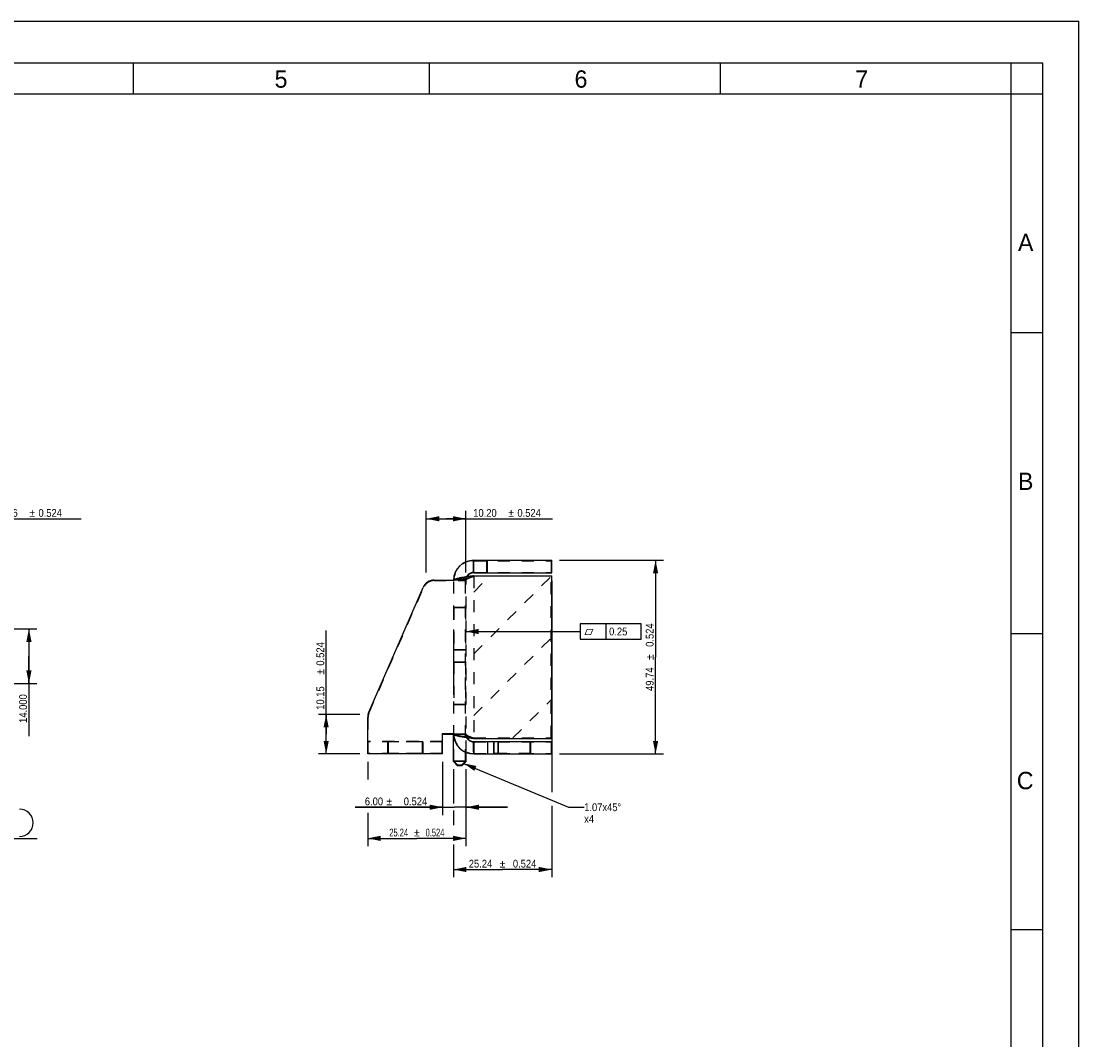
# Model space of a CAD drawing. Header units: millimetres. Extents: x 0 to 560, y -155 to 396.
# Tile 6 of 6: x 288 to 560, y 134 to 396. Entities that reach past the tile are written whole.
import ezdxf
from ezdxf.enums import TextEntityAlignment as Align

# ---------------------------------------------------------------- set-up
doc = ezdxf.new("R2010")
doc.units = ezdxf.units.MM
doc.header["$LTSCALE"] = 30.8
doc.linetypes.add('HIDDEN', pattern=[0.2, 0.1, -0.1])
doc.layers.get('0').update_dxf_attribs({"linetype": 'CONTINUOUS'})
doc.layers.add('02___PRT_ALL_AXES', color=7, linetype='CONTINUOUS')
doc.layers.add('DEFAULT_2', color=8, linetype='HIDDEN')
doc.styles.get("Standard").update_dxf_attribs({"font": 'txt', "width": 0.9})
doc.styles.add('TEXTSTYLE_2', font='txt')
doc.styles.add('TEXTSTYLE_6', font='gdt', dxfattribs={"width": 0.9})
doc.styles.add('TEXTSTYLE_7', font='txt', dxfattribs={"width": 0.7})
doc.styles.add('TEXTSTYLE_8', font='gdt', dxfattribs={"width": 0.7})
doc.dimstyles.new('DIMSTYLE_2', dxfattribs={"dimtxt": 2, "dimasz": 3.333333, "dimexe": 1.5, "dimexo": 1.5, "dimgap": 0.375, "dimtad": 1, "dimzin": 0, "dimdsep": 46, "dimtxsty": 'Standard', "dimblk": '_FILLED', "dimblk1": '_FILLED', "dimblk2": '_FILLED', "dimcen": 0.09, "dimazin": 0, "dimtol": 1, "dimtp": 0.524, "dimtm": 0.524, "dimtfac": 1, "dimtdec": 3, "dimtofl": 0, "dimtmove": 0, "dimatfit": 3, "dimldrblk": '_FILLED', "dimfxl": 0, "dimtolj": 1, "dimtzin": 0, "dimarcsym": 0})
doc.dimstyles.new('DIMSTYLE_4', dxfattribs={"dimtxt": 2, "dimasz": 3.333333, "dimexe": 1.5, "dimexo": 1.5, "dimgap": 0.375, "dimtad": 1, "dimzin": 0, "dimdsep": 46, "dimtxsty": 'Standard', "dimblk": '_FILLED', "dimblk1": '_FILLED', "dimblk2": '_FILLED', "dimcen": 0.09, "dimazin": 0, "dimtol": 1, "dimtp": 0.224, "dimtm": 0.224, "dimtfac": 1, "dimtdec": 3, "dimtofl": 0, "dimtmove": 0, "dimatfit": 3, "dimldrblk": '_FILLED', "dimfxl": 0, "dimtolj": 1, "dimtzin": 0, "dimarcsym": 0})
doc.dimstyles.new('DIMSTYLE_6', dxfattribs={"dimtxt": 2, "dimasz": 3.333333, "dimexe": 1.5, "dimexo": 1.5, "dimtad": 1, "dimzin": 0, "dimdsep": 46, "dimtxsty": 'Standard', "dimblk": '_FILLED', "dimblk1": '_FILLED', "dimblk2": '_FILLED', "dimcen": 0.09, "dimazin": 0, "dimtol": 1, "dimtp": 0.524, "dimtm": 0.524, "dimtfac": 1, "dimtdec": 3, "dimtofl": 0, "dimtmove": 0, "dimatfit": 1, "dimldrblk": '_FILLED', "dimfxl": 0, "dimtolj": 1, "dimtzin": 0, "dimarcsym": 0})
doc.dimstyles.new('DIMSTYLE_7', dxfattribs={"dimtxt": 2, "dimasz": 3.333333, "dimexe": 1.5, "dimexo": 1.5, "dimgap": 0.375, "dimtad": 1, "dimzin": 0, "dimdsep": 46, "dimtxsty": 'TEXTSTYLE_7', "dimblk": '_FILLED', "dimblk1": '_FILLED', "dimblk2": '_FILLED', "dimcen": 0.09, "dimazin": 0, "dimtol": 1, "dimtp": 0.524, "dimtm": 0.524, "dimtfac": 1, "dimtdec": 3, "dimtofl": 0, "dimtmove": 0, "dimatfit": 3, "dimldrblk": '_FILLED', "dimfxl": 0, "dimtolj": 1, "dimtzin": 0, "dimarcsym": 0})
doc.dimstyles.new('DIMSTYLE_9', dxfattribs={"dimtxt": 2, "dimasz": 3.333333, "dimexe": 1.5, "dimexo": 1.5, "dimgap": 0.375, "dimtad": 1, "dimdec": 3, "dimzin": 0, "dimdsep": 46, "dimtxsty": 'Standard', "dimblk": '_FILLED', "dimblk1": '_FILLED', "dimblk2": '_FILLED', "dimcen": 0.09, "dimazin": 0, "dimtp": 0.01, "dimtm": 0.01, "dimtfac": 1, "dimtdec": 3, "dimtofl": 0, "dimtmove": 0, "dimatfit": 3, "dimldrblk": '_FILLED', "dimfxl": 0, "dimtolj": 1, "dimtzin": 0, "dimarcsym": 0})
doc.dimstyles.get("Standard").update_dxf_attribs({"dimtxt": 2, "dimasz": 3.333333, "dimexe": 1.5, "dimexo": 1.5, "dimtad": 1, "dimzin": 0, "dimdsep": 46, "dimtxsty": 'Standard', "dimblk": '_FILLED', "dimblk1": '_FILLED', "dimblk2": '_FILLED', "dimcen": 0.09, "dimazin": 0, "dimtol": 1, "dimtp": 0.2, "dimtm": 0.2, "dimtfac": 1, "dimtofl": 0, "dimtmove": 0, "dimatfit": 3, "dimldrblk": '_FILLED', "dimfxl": 0, "dimtolj": 1, "dimtzin": 0, "dimarcsym": 0})

# ---------------------------------------------------------------- blocks, each defined once
blk = doc.blocks.new('_FILLED')
at = {"color": 0, "linetype": 'ByBlock'}
blk.add_solid([(0, 0), (-1, 0.2), (-1, -0.2)], dxfattribs=at)
blk = doc.blocks.new('*D8')
at = {"color": 2, "linetype": 'Continuous'}
for p, q in [((249.54, 203.9), (249.54, 184.16)), ((259.78, 203.9), (259.78, 184.16)), ((249.54, 186.16), (254.66, 186.16)), ((259.78, 186.16), (254.66, 186.16)), ((254.66, 186.16), (292.54, 186.16))]:
    blk.add_line(p, q, dxfattribs=at)
at = {"color": 2, "linetype": 'Continuous', "xscale": 3.3333333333, "yscale": 3.3333333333, "zscale": 3.3333333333, "rotation": 180}
blk.add_blockref('_FILLED', (249.54, 186.16), dxfattribs=at)
at = {"color": 2, "linetype": 'Continuous', "xscale": 3.3333333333, "yscale": 3.3333333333, "zscale": 3.3333333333}
blk.add_blockref('_FILLED', (259.78, 186.16), dxfattribs=at)
at = {"color": 2, "linetype": 'Continuous', "width": 0.9}
for s, p in [('2x', (267.71, 190.66)), ('10.24', (267.71, 187.66)), ('0.224', (279.04, 187.66))]:
    blk.add_text(s, height=2, dxfattribs=at).set_placement(p)
at = {"color": 2, "linetype": 'Continuous', "style": 'TEXTSTYLE_6'}
blk.add_text('`', height=2, dxfattribs=at).set_placement((276.71, 187.66))
blk = doc.blocks.new('*D10')
at = {"color": 2, "linetype": 'Continuous'}
for p, q in [((256.12, 244.19), (274.9, 268.23)), ((274.9, 268.23), (276.9, 268.23)), ((276.9, 268.23), (303.9, 268.23))]:
    blk.add_line(p, q, dxfattribs=at)
at = {"color": 2, "linetype": 'Continuous', "xscale": 3.3333333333, "yscale": 3.3333333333, "zscale": 3.3333333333, "rotation": 232.0174781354}
blk.add_blockref('_FILLED', (256.12, 244.19), dxfattribs=at)
at = {"color": 2, "linetype": 'Continuous', "width": 0.9}
for s, p in [('2x', (278.9, 271.73)), ('10.76', (281.56, 268.73)), ('0.524', (292.9, 268.73))]:
    blk.add_text(s, height=2, dxfattribs=at).set_placement(p)
at = {"color": 2, "linetype": 'Continuous', "style": 'TEXTSTYLE_6'}
for s, p in [('n', (278.9, 268.73)), ('`', (290.56, 268.73))]:
    blk.add_text(s, height=2, dxfattribs=at).set_placement(p)
blk = doc.blocks.new('*D11')
at = {"color": 2, "linetype": 'Continuous'}
for p, q in [((392.47, 254.47), (392.47, 270.23)), ((402.66, 254.47), (402.66, 270.23)), ((392.47, 268.23), (397.57, 268.23)), ((402.66, 268.23), (397.57, 268.23)), ((397.57, 268.23), (424.86, 268.23))]:
    blk.add_line(p, q, dxfattribs=at)
at = {"color": 2, "linetype": 'Continuous', "xscale": 3.3333333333, "yscale": 3.3333333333, "zscale": 3.3333333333, "rotation": 180}
blk.add_blockref('_FILLED', (392.47, 268.23), dxfattribs=at)
at = {"color": 2, "linetype": 'Continuous', "xscale": 3.3333333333, "yscale": 3.3333333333, "zscale": 3.3333333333}
blk.add_blockref('_FILLED', (402.66, 268.23), dxfattribs=at)
at = {"color": 2, "linetype": 'Continuous', "width": 0.9}
for s, p in [('10.20', (404.52, 268.73)), ('0.524', (415.86, 268.73))]:
    blk.add_text(s, height=2, dxfattribs=at).set_placement(p)
at = {"color": 2, "linetype": 'Continuous', "style": 'TEXTSTYLE_6'}
blk.add_text('`', height=2, dxfattribs=at).set_placement((413.52, 268.73))
blk = doc.blocks.new('*D12')
at = {"color": 2, "linetype": 'Continuous'}
for p, q in [((366.76, 212.9), (366.76, 239.51)), ((375.42, 217.97), (364.76, 217.97)), ((366.76, 217.97), (366.76, 212.9)), ((366.76, 207.83), (366.76, 212.9)), ((375.42, 207.83), (364.76, 207.83))]:
    blk.add_line(p, q, dxfattribs=at)
at = {"color": 2, "linetype": 'Continuous', "xscale": 3.3333333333, "yscale": 3.3333333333, "zscale": 3.3333333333}
for p, rotation in [((366.76, 217.97), 90), ((366.76, 207.83), 270)]:
    blk.add_blockref('_FILLED', p, dxfattribs=dict(at, rotation=rotation))
at = {"color": 2, "linetype": 'Continuous', "width": 0.9}
for s, p in [('0.524', (366.26, 230.51)), ('10.15', (366.26, 219.18))]:
    blk.add_text(s, height=2, rotation=90, dxfattribs=at).set_placement(p)
at = {"color": 2, "linetype": 'Continuous', "style": 'TEXTSTYLE_6'}
blk.add_text('`', height=2, rotation=90, dxfattribs=at).set_placement((366.26, 228.18))
blk = doc.blocks.new('*D13')
at = {"color": 2, "linetype": 'Continuous'}
for p, q in [((424.66, 252.33), (424.66, 198)), ((399.42, 203.9), (399.42, 195.08)), ((399.42, 193.33), (399.42, 189.52)), ((424.66, 194.5), (424.66, 176.16)), ((399.42, 184.6), (399.42, 176.16)), ((399.42, 178.16), (412.04, 178.16)), ((424.66, 178.16), (412.04, 178.16))]:
    blk.add_line(p, q, dxfattribs=at)
at = {"color": 2, "linetype": 'Continuous', "xscale": 3.3333333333, "yscale": 3.3333333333, "zscale": 3.3333333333, "rotation": 180}
blk.add_blockref('_FILLED', (399.42, 178.16), dxfattribs=at)
at = {"color": 2, "linetype": 'Continuous', "xscale": 3.3333333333, "yscale": 3.3333333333, "zscale": 3.3333333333}
blk.add_blockref('_FILLED', (424.66, 178.16), dxfattribs=at)
at = {"color": 2, "linetype": 'Continuous', "width": 0.9}
for s, p in [('25.24', (406.38, 178.66)), ('0.524', (417.71, 178.66))]:
    blk.add_text(s, height=2, dxfattribs=at).set_placement(p, align=Align.CENTER)
at = {"color": 2, "linetype": 'Continuous', "style": 'TEXTSTYLE_6'}
blk.add_text('`', height=2, dxfattribs=at).set_placement((412.04, 178.66), align=Align.CENTER)
blk = doc.blocks.new('*D14')
at = {"color": 2, "linetype": 'Continuous'}
for p, q in [((426.66, 257.57), (453.33, 257.57)), ((451.33, 257.57), (451.33, 232.7)), ((451.33, 207.83), (451.33, 232.7)), ((426.66, 207.83), (453.33, 207.83))]:
    blk.add_line(p, q, dxfattribs=at)
at = {"color": 2, "linetype": 'Continuous', "xscale": 3.3333333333, "yscale": 3.3333333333, "zscale": 3.3333333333}
for p, rotation in [((451.33, 257.57), 90), ((451.33, 207.83), 270)]:
    blk.add_blockref('_FILLED', p, dxfattribs=dict(at, rotation=rotation))
at = {"color": 2, "linetype": 'Continuous', "width": 0.9}
for s, p in [('0.524', (450.83, 238.36)), ('49.74', (450.83, 227.03))]:
    blk.add_text(s, height=2, rotation=90, dxfattribs=at).set_placement(p, align=Align.CENTER)
at = {"color": 2, "linetype": 'Continuous', "style": 'TEXTSTYLE_6'}
blk.add_text('`', height=2, rotation=90, dxfattribs=at).set_placement((450.83, 232.7), align=Align.CENTER)
blk = doc.blocks.new('*D15')
at = {"color": 2, "linetype": 'Continuous'}
for p, q in [((377.42, 205.83), (377.42, 201.3)), ((402.66, 203.9), (402.66, 184.16)), ((377.42, 192.74), (377.42, 184.16)), ((377.42, 186.16), (390.04, 186.16)), ((402.66, 186.16), (390.04, 186.16))]:
    blk.add_line(p, q, dxfattribs=at)
at = {"color": 2, "linetype": 'Continuous', "xscale": 3.3333333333, "yscale": 3.3333333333, "zscale": 3.3333333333, "rotation": 180}
blk.add_blockref('_FILLED', (377.42, 186.16), dxfattribs=at)
at = {"color": 2, "linetype": 'Continuous', "xscale": 3.3333333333, "yscale": 3.3333333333, "zscale": 3.3333333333}
blk.add_blockref('_FILLED', (402.66, 186.16), dxfattribs=at)
at = {"color": 2, "linetype": 'Continuous', "style": 'TEXTSTYLE_7', "width": 0.7}
for s, p in [('25.24', (385.38, 186.66)), ('0.524', (394.71, 186.66))]:
    blk.add_text(s, height=2, dxfattribs=at).set_placement(p, align=Align.CENTER)
at = {"color": 2, "linetype": 'Continuous', "style": 'TEXTSTYLE_8'}
blk.add_text('`', height=2, dxfattribs=at).set_placement((390.04, 186.66), align=Align.CENTER)
blk = doc.blocks.new('*D16')
at = {"color": 2, "linetype": 'Continuous'}
for p, q in [((396.66, 205.83), (396.66, 192.16)), ((402.66, 203.9), (402.66, 192.16)), ((396.66, 194.16), (374.17, 194.16)), ((374.17, 194.16), (399.66, 194.16)), ((413.33, 194.16), (399.66, 194.16)), ((402.66, 194.16), (413.33, 194.16))]:
    blk.add_line(p, q, dxfattribs=at)
at = {"color": 2, "linetype": 'Continuous', "xscale": 3.3333333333, "yscale": 3.3333333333, "zscale": 3.3333333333}
blk.add_blockref('_FILLED', (396.66, 194.16), dxfattribs=at)
at = {"color": 2, "linetype": 'Continuous', "xscale": 3.3333333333, "yscale": 3.3333333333, "zscale": 3.3333333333, "rotation": 180}
blk.add_blockref('_FILLED', (402.66, 194.16), dxfattribs=at)
at = {"color": 2, "linetype": 'Continuous', "width": 0.9}
for s, p in [('6.00', (381.37, 194.66)), ('0.524', (392.7, 194.66))]:
    blk.add_text(s, height=2, dxfattribs=at).set_placement(p, align=Align.RIGHT)
at = {"color": 2, "linetype": 'Continuous', "style": 'TEXTSTYLE_6'}
blk.add_text('`', height=2, dxfattribs=at).set_placement((383.7, 194.66), align=Align.RIGHT)
blk = doc.blocks.new('*D28')
at = {"color": 2, "linetype": 'Continuous'}
for p, q in [((264.9, 239.95), (292.45, 239.95)), ((290.45, 239.95), (290.45, 232.95)), ((290.45, 225.95), (290.45, 232.95)), ((290.45, 232.95), (290.45, 212.37)), ((265.55, 225.95), (292.45, 225.95))]:
    blk.add_line(p, q, dxfattribs=at)
at = {"color": 2, "linetype": 'Continuous', "xscale": 3.3333333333, "yscale": 3.3333333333, "zscale": 3.3333333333}
for p, rotation in [((290.45, 239.95), 90), ((290.45, 225.95), 270)]:
    blk.add_blockref('_FILLED', p, dxfattribs=dict(at, rotation=rotation))
at = {"color": 2, "linetype": 'Continuous', "insert": (287.95, 223.17), "char_height": 2, "width": 10.8, "attachment_point": 3, "rotation": 90, "line_spacing_factor": 0.9}
blk.add_mtext('14.000', dxfattribs=at)

msp = doc.modelspace()

# ---------------------------------------------------------------- linework, layer by layer
at = {"color": 7, "linetype": 'Continuous'}
for p, q in [((0, 396), (560, 396)), ((560, 0), (560, 396)), ((8, 385.3333), (550.6667, 385.3333)), ((317.3333, 377.3333), (317.3333, 385.3333)), ((393.3333, 377.3333), (393.3333, 385.3333)), ((468, 377.3333), (468, 385.3333)), ((542.6667, 68), (542.6667, 385.3333)), ((550.6667, 385.3333), (550.6667, 8)), ((8, 377.3333), (550.6667, 377.3333)), ((550.6667, 316), (542.6667, 316)), ((550.6667, 238.6667), (542.6667, 238.6667)), ((550.6667, 162.6667), (542.6667, 162.6667))]:
    msp.add_line(p, q, dxfattribs=at)
at = {"color": 6, "linetype": 'Continuous'}
for p, q in [((404.6068, 257.0179), (404.6103, 257.5675)), ((404.6446, 257.5677), (424.6646, 257.5677)), ((424.6646, 254.3277), (424.6646, 257.5677)), ((400.9231, 253.0129), (400.9535, 253.0187)), ((403.567, 253.4231), (403.7466, 253.4477)), ((404.5771, 254.3265), (404.579, 254.4487)), ((404.6009, 253.5629), (404.6353, 253.5675)), ((404.6365, 253.5677), (424.6646, 253.5677)), ((404.6446, 254.3277), (424.6646, 254.3277)), ((424.6646, 211.8277), (424.6646, 253.5677)), ((377.6846, 218.5691), (391.6493, 250.5947)), ((394.5092, 252.4677), (399.4209, 252.4677)), ((399.4246, 239.3007), (399.4246, 226.0864)), ((377.4246, 207.8277), (377.4246, 217.322)), ((396.6646, 212.9277), (399.4259, 212.9277)), ((396.6646, 207.8277), (396.6646, 212.9277)), ((399.4246, 205.8979), (399.4246, 212.8949)), ((400.9535, 212.3766), (400.9833, 212.3709)), ((403.567, 211.9722), (403.7466, 211.9476)), ((404.6009, 211.8324), (404.6353, 211.8278)), ((404.6365, 211.8277), (424.6646, 211.8277)), ((404.5771, 211.0688), (404.5793, 210.9467)), ((404.6446, 211.0677), (424.6646, 211.0677)), ((424.6646, 211.0677), (424.6646, 207.8277)), ((396.6646, 207.8277), (377.4246, 207.8277)), ((402.6646, 205.8979), (402.6646, 208.2182)), ((404.6068, 208.3774), (404.6103, 207.8278)), ((404.6446, 207.8277), (424.6646, 207.8277)), ((402.6646, 205.8979), (399.4246, 205.8979)), ((399.4246, 205.8979), (400.4948, 204.8277)), ((401.5943, 204.8277), (400.4948, 204.8277)), ((401.5943, 204.8277), (402.6646, 205.8979))]:
    msp.add_line(p, q, dxfattribs=at)
at = {"color": 2, "linetype": 'Continuous'}
for p, q in [((447.5998, 241.28), (431.9832, 241.28)), ((431.9832, 241.28), (431.9832, 237.28)), ((438.6498, 237.28), (438.6498, 241.28)), ((447.5998, 237.28), (447.5998, 241.28)), ((431.9832, 237.28), (447.5998, 237.28))]:
    msp.add_line(p, q, dxfattribs=at)
at = {"color": 6, "linetype": 'Continuous'}
for centre, radius, start, end in [((404.6446, 252.3477), 5.22, 90, 178.323766), ((49.0432, 259.4066), 355.5716, 359.315302, 359.615081), ((402.9155, 241.9754), 11.2142, 102.463655, 102.818218), ((405.4995, 229.0156), 24.4298, 99.672495, 100.724362), ((407.2217, 219.0864), 34.5073, 99.265401, 99.721504), ((409.1487, 207.2821), 46.4678, 98.614286, 99.266882), ((411.5911, 191.37), 62.5662, 98.486719, 98.64321), ((414.1444, 174.1972), 79.9278, 98.050224, 98.480194), ((404.6446, 252.3477), 1.98, 90, 149.890654), ((420.9356, 126.4457), 128.1598, 97.788869, 98.066847), ((454.6514, -120.8126), 377.7063, 97.614753, 97.745524), ((251.4217, 257.0082), 153.179, 359.042556, 359.307754), ((394.5092, 249.3477), 3.12, 90, 156.440559), ((380.5446, 217.322), 3.12, 156.440559, 180), ((404.6446, 213.0477), 5.22, 181.677214, 270), ((402.915, 223.4178), 11.212, 257.181492, 257.536452), ((403.1936, 224.6791), 12.5037, 257.537475, 257.94063), ((403.91, 228.0615), 15.9611, 257.962451, 259.325229), ((409.1482, 258.11), 46.4646, 260.732918, 261.385701), ((412.3919, 279.328), 67.9291, 261.361228, 261.765347), ((416.0632, 304.5384), 93.4054, 261.751477, 261.930338), ((404.6446, 213.0477), 1.98, 210.109337, 270), ((420.9357, 338.95), 128.1602, 261.93316, 262.211137), ((454.6558, 586.2402), 377.7389, 262.254479, 262.38524), ((251.4217, 208.3871), 153.179, 0.692246, 0.957444), ((49.0432, 205.9887), 355.5716, 0.384919, 0.684698)]:
    msp.add_arc(centre, radius, start, end, dxfattribs=at)
at = {"color": 2, "linetype": 'Continuous'}
msp.add_arc((288.0426, 190.161), 3.5, 270, 90, dxfattribs=at)
at = {"color": 6, "linetype": 'Continuous'}
for points, knots in [([(399.4299, 252.5004), (399.4325, 252.5081), (399.4489, 252.5431), (399.4778, 252.5704), (399.5016, 252.5891)], [0, 0, 0, 0, 0.21146723, 1, 1, 1, 1]), ([(399.5016, 252.5891), (399.513, 252.598), (399.5694, 252.6376), (399.6317, 252.6678), (399.6816, 252.6894)], [0, 0, 0, 0, 0.20960702, 1, 1, 1, 1]), ([(399.6816, 252.6894), (399.6969, 252.696), (399.765, 252.7242), (399.8346, 252.7487), (399.8888, 252.7663)], [0, 0, 0, 0, 0.22673778, 1, 1, 1, 1]), ([(399.8888, 252.7663), (399.9275, 252.7789), (400.1053, 252.8333), (400.286, 252.8779), (400.4276, 252.9101)], [0, 0, 0, 0, 0.21892009, 1, 1, 1, 1]), ([(400.4953, 252.9253), (400.5289, 252.9327), (400.6712, 252.9635), (400.814, 252.9921), (400.9231, 253.0129)], [0, 0, 0, 0, 0.23692856, 1, 1, 1, 1]), ([(399.4299, 212.8949), (399.443, 212.856), (399.5266, 212.7777), (399.6214, 212.732), (399.6816, 212.7059)], [0, 0, 0, 0, 0.38514642, 1, 1, 1, 1]), ([(399.6816, 212.7059), (399.6969, 212.6993), (399.7649, 212.6711), (399.8344, 212.6467), (399.8886, 212.6291)], [0, 0, 0, 0, 0.22675203, 1, 1, 1, 1]), ([(399.8886, 212.6291), (399.9273, 212.6165), (400.1051, 212.562), (400.2859, 212.5174), (400.4275, 212.4852)], [0, 0, 0, 0, 0.21890368, 1, 1, 1, 1]), ([(400.9833, 212.3709), (401.037, 212.3608), (401.2641, 212.319), (401.4918, 212.2803), (401.6657, 212.2519)], [0, 0, 0, 0, 0.23695017, 1, 1, 1, 1])]:
    msp.add_open_spline(points, degree=3, knots=knots, dxfattribs=at)
at = {"layer": '02___PRT_ALL_AXES', "color": 8, "linetype": 'HIDDEN'}
for p, q in [((399.5446, 245.4477), (399.5446, 234.4477)), ((402.5446, 245.4477), (399.5446, 245.4477)), ((402.5446, 245.4477), (402.5446, 234.4477)), ((402.5446, 234.4477), (399.5446, 234.4477)), ((399.5446, 231.4477), (399.5446, 220.4477)), ((402.5446, 231.4477), (399.5446, 231.4477)), ((402.5446, 231.4477), (402.5446, 220.4477)), ((402.5446, 220.4477), (399.5446, 220.4477)), ((391.5446, 210.9477), (382.5446, 210.9477)), ((382.5446, 210.9477), (382.5446, 207.9477)), ((391.5446, 210.9477), (391.5446, 207.9477)), ((419.2946, 210.9477), (409.7946, 210.9477)), ((409.7946, 207.9477), (409.7946, 210.9477)), ((419.2946, 207.9477), (419.2946, 210.9477)), ((391.5446, 207.9477), (382.5446, 207.9477)), ((419.2946, 207.9477), (409.7946, 207.9477))]:
    msp.add_line(p, q, dxfattribs=at)
at = {"layer": 'DEFAULT_2', "color": 8, "linetype": 'HIDDEN'}
for p, q in [((404.6446, 254.4477), (404.6446, 257.4477)), ((404.6446, 257.4477), (424.5446, 257.4477)), ((408.0446, 254.4477), (408.0446, 257.4477)), ((408.1646, 254.3277), (408.1646, 257.5677)), ((424.5446, 257.4477), (424.5446, 254.4477)), ((404.6014, 253.5597), (404.6239, 253.5677)), ((404.6014, 253.5597), (404.6112, 253.563)), ((404.6112, 253.563), (404.6165, 253.5645)), ((404.6165, 253.5645), (404.6205, 253.5655)), ((404.6239, 253.5677), (404.6348, 253.5677)), ((404.6446, 254.4477), (424.5446, 254.4477)), ((404.6446, 249.3868), (408.7054, 253.4477)), ((404.6446, 233.5477), (424.5446, 253.4477)), ((404.6446, 253.4477), (404.6446, 211.9477)), ((424.5446, 253.4477), (404.6446, 253.4477)), ((424.5446, 211.9477), (424.5446, 253.4477)), ((377.7946, 218.5211), (391.7593, 250.5468)), ((394.5092, 252.3477), (402.5446, 252.3477)), ((402.6682, 252.4677), (399.4209, 252.4677)), ((399.5446, 205.9477), (399.5446, 252.3477)), ((402.5446, 205.9477), (402.5446, 252.3477)), ((402.6646, 208.2182), (402.6646, 252.475)), ((399.4246, 245.3277), (399.4246, 239.3007)), ((402.6646, 245.3277), (399.4246, 245.3277)), ((404.6446, 217.7085), (424.5446, 237.6085)), ((402.6646, 234.5677), (399.4246, 234.5677)), ((402.6646, 231.3277), (399.4246, 231.3277)), ((399.4246, 226.0864), (399.4246, 220.5677)), ((402.6646, 220.5677), (399.4246, 220.5677)), ((414.7229, 211.9477), (424.5446, 221.7693)), ((377.5446, 207.9477), (377.5446, 217.322)), ((396.5446, 213.0477), (402.5446, 213.0477)), ((396.5446, 207.9477), (396.5446, 213.0477)), ((396.6646, 212.9277), (396.6646, 213.0477)), ((399.4246, 212.8949), (399.4246, 212.9277)), ((402.6632, 212.9277), (399.4259, 212.9277)), ((404.6206, 211.8298), (404.6014, 211.8356)), ((404.6014, 211.8356), (404.6239, 211.8277)), ((404.6206, 211.8298), (404.6199, 211.8299)), ((404.6199, 211.8299), (404.6206, 211.8298)), ((404.6262, 211.829), (404.6206, 211.8298)), ((404.6206, 211.8298), (404.6206, 211.8298)), ((404.6239, 211.8277), (404.6348, 211.8277)), ((404.6446, 211.9477), (424.5446, 211.9477)), ((396.6646, 211.0677), (377.4246, 211.0677)), ((396.5446, 210.9477), (377.5446, 210.9477)), ((382.6646, 211.0677), (382.6646, 207.8277)), ((391.4246, 211.0677), (391.4246, 207.8277)), ((404.6446, 210.9477), (424.5446, 210.9477)), ((404.6446, 210.9477), (404.6446, 207.9477)), ((408.1448, 211.0677), (408.1448, 207.8277)), ((408.1946, 210.9477), (408.1946, 207.9477)), ((409.9146, 207.8277), (409.9146, 211.0677)), ((410.8246, 211.0677), (410.8246, 207.8277)), ((410.9446, 210.9477), (410.9446, 207.9477)), ((419.1746, 207.8277), (419.1746, 211.0677)), ((424.5446, 210.9477), (424.5446, 207.9477)), ((396.5446, 207.9477), (377.5446, 207.9477)), ((404.6446, 207.9477), (424.5446, 207.9477)), ((402.5446, 205.9477), (399.5446, 205.9477)), ((399.5446, 205.9477), (400.5446, 204.9477)), ((401.5446, 204.9477), (400.5446, 204.9477)), ((401.5446, 204.9477), (402.5446, 205.9477))]:
    msp.add_line(p, q, dxfattribs=at)
msp.add_lwpolyline([(404.6206, 253.5656), (404.6176, 253.565), (404.6263, 253.5663)], dxfattribs=at)
for centre, radius, start, end in [((404.6446, 252.3477), 5.1, 90, 180), ((404.6446, 252.3477), 2.1, 90, 180), ((404.6446, 252.3477), 1.98, 149.890654, 176.31386), ((428.0142, 187.2596), 70.3125, 109.449865, 109.69482), ((394.5092, 249.3477), 3, 90, 156.440559), ((380.5446, 217.322), 3, 156.440559, 180), ((404.6446, 213.0477), 5.22, 181.316912, 181.677214), ((404.6446, 213.0477), 5.1, 180, 270), ((404.6446, 213.0477), 2.1, 180, 270), ((404.6446, 213.0477), 1.98, 183.474637, 210.109337), ((428.0143, 278.1361), 70.313, 250.305181, 250.550136)]:
    msp.add_arc(centre, radius, start, end, dxfattribs=at)
for points, knots in [([(402.7183, 252.8059), (402.6215, 252.7559), (402.3955, 252.6682), (402.0182, 252.5998), (401.6022, 252.5611), (401.0258, 252.5303), (400.2988, 252.5117), (399.7162, 252.5035), (399.4246, 252.5004)], [0, 0, 0, 0, 0.09818446, 0.21685028, 0.34452216, 0.47474405, 0.7370567, 1, 1, 1, 1]), ([(399.5446, 252.3477), (399.5446, 252.4039), (399.6347, 252.4889), (399.7745, 252.5616), (399.9459, 252.6301), (400.1594, 252.697), (400.5273, 252.794), (401.0821, 252.9101), (401.846, 253.0438), (403.048, 253.2289), (403.9937, 253.3583), (404.6446, 253.4477)], [0, 0, 0, 0, 0.03198854, 0.05844714, 0.09294836, 0.13551622, 0.18596958, 0.30890126, 0.45760267, 0.62664604, 1, 1, 1, 1]), ([(402.5446, 252.3477), (402.5446, 252.3954), (402.5818, 252.5038), (402.7142, 252.6405), (402.9122, 252.7747), (403.1737, 252.9084), (403.4898, 253.0428), (403.9844, 253.228), (404.376, 253.3581), (404.6446, 253.4477)], [0, 0, 0, 0, 0.05866936, 0.13324203, 0.23060265, 0.35144056, 0.49334459, 0.65228384, 1, 1, 1, 1]), ([(402.6646, 252.475), (402.6646, 252.5025), (402.6711, 252.54), (402.6846, 252.5748), (402.6885, 252.5837)], [0, 0, 0, 0, 0.73925582, 1, 1, 1, 1]), ([(402.6885, 252.5837), (402.6968, 252.6028), (402.7444, 252.6882), (402.8179, 252.756), (402.8781, 252.8032)], [0, 0, 0, 0, 0.21422023, 1, 1, 1, 1]), ([(402.8781, 252.8032), (402.8901, 252.8125), (402.9422, 252.8518), (402.997, 252.8874), (403.0398, 252.9132)], [0, 0, 0, 0, 0.23355264, 1, 1, 1, 1]), ([(403.0398, 252.9132), (403.2177, 253.0206), (403.6426, 253.2121), (404.0772, 253.3726), (404.3181, 253.459)], [0, 0, 0, 0, 0.44815188, 1, 1, 1, 1]), ([(402.7183, 212.5894), (402.6216, 212.6394), (402.3957, 212.727), (402.0187, 212.7954), (401.603, 212.8342), (401.027, 212.8649), (400.3005, 212.8836), (399.7183, 212.8918), (399.4268, 212.8949)], [0, 0, 0, 0, 0.09818022, 0.21683629, 0.34450551, 0.47472894, 0.73704846, 1, 1, 1, 1]), ([(399.5446, 213.0477), (399.5446, 212.9914), (399.6347, 212.9065), (399.7745, 212.8337), (399.9459, 212.7652), (400.1594, 212.6983), (400.5273, 212.6013), (401.0821, 212.4852), (401.846, 212.3515), (403.048, 212.1664), (403.9937, 212.037), (404.6446, 211.9477)], [0, 0, 0, 0, 0.03198854, 0.05844714, 0.09294836, 0.13551622, 0.18596958, 0.30890126, 0.45760267, 0.62664604, 1, 1, 1, 1]), ([(402.5446, 213.0477), (402.5446, 212.9999), (402.5818, 212.8915), (402.7142, 212.7548), (402.9122, 212.6206), (403.1737, 212.4869), (403.4898, 212.3525), (403.9844, 212.1673), (404.376, 212.0372), (404.6446, 211.9477)], [0, 0, 0, 0, 0.05866936, 0.13324203, 0.23060265, 0.35144056, 0.49334459, 0.65228384, 1, 1, 1, 1]), ([(402.6646, 212.9204), (402.6646, 212.8927), (402.6889, 212.7585), (402.7948, 212.6573), (402.8781, 212.5922)], [0, 0, 0, 0, 0.20753316, 1, 1, 1, 1]), ([(402.8781, 212.5922), (402.8901, 212.5828), (402.9422, 212.5435), (402.997, 212.5079), (403.0398, 212.4821)], [0, 0, 0, 0, 0.23355264, 1, 1, 1, 1]), ([(403.0398, 212.4821), (403.2177, 212.3747), (403.6426, 212.1833), (404.0772, 212.0227), (404.3181, 211.9363)], [0, 0, 0, 0, 0.44815188, 1, 1, 1, 1])]:
    msp.add_open_spline(points, degree=3, knots=knots, dxfattribs=at)

# ---------------------------------------------------------------- texts
at = {"color": 2, "linetype": 'Continuous', "style": 'TEXTSTYLE_6'}
msp.add_text('c', height=2, dxfattribs=at).set_placement((432.9832, 238.28))
at = {"color": 2, "linetype": 'Continuous', "width": 0.9}
msp.add_text('0.25', height=2, dxfattribs=at).set_placement((439.3998, 238.28))
at = {"color": 2, "linetype": 'Continuous', "char_height": 4.4498, "width": 4.449793, "attachment_point": 1, "line_spacing_factor": 0.9, "style": 'TEXTSTYLE_2'}
for s, insert in [('5', (353.5225, 383.3664)), ('6', (430.533, 383.3664)), ('7', (502.6047, 383.3664)), ('A', (544.3679, 341.4001)), ('B', (544.3679, 280.0765)), ('C', (544.0656, 203.2341))]:
    msp.add_mtext(s, dxfattribs=dict(at, insert=insert))
at = {"color": 2, "linetype": 'Continuous', "insert": (433.0015, 195.161), "char_height": 2, "width": 13.933333, "attachment_point": 1, "line_spacing_factor": 0.9}
msp.add_mtext('1.07x45\\fgdt;{\\fgdt;~}\\P\\ftxt;x4', dxfattribs=at)

# ---------------------------------------------------------------- dimensions: what is measured, and where the dimension line sits
at = {"color": 2, "linetype": 'Continuous'}
dim = msp.add_diameter_dim_2p(p1=(256.123, 244.1882), p2=(249.5011, 235.7071), text='2x\\P%%c<>', dimstyle='DIMSTYLE_6', override={"dimtih": 1, "dimtoh": 1, "dimpost": '<>'}, dxfattribs=at)
dim.commit()
dim.dimension.update_dxf_attribs({"geometry": '*D10', "text_midpoint": (290.3982, 271.2343), "dimtype": 163})
for base, p1, p2, angle, dimstyle, picture, middle in [((392.466, 268.2343), (402.6646, 252.975), (392.466, 252.9677), 180, 'DIMSTYLE_2', '*D11', (414.6886, 268.2343)), ((451.3312, 207.8277), (425.1646, 257.5677), (425.1646, 207.8277), 270, 'DIMSTYLE_2', '*D14', (451.3312, 232.6977)), ((399.4246, 178.161), (424.6646, 253.8277), (399.4246, 205.3979), 180, 'DIMSTYLE_2', '*D13', (412.0446, 178.161)), ((290.4487, 225.9477), (263.3976, 239.9477), (264.0503, 225.9477), 270, 'DIMSTYLE_9', '*D28', (290.4487, 217.9991)), ((366.75789, 217.97268), (376.92455, 207.82766), (376.92455, 217.97268), 90, 'DIMSTYLE_2', '*D12', (366.75789, 229.34517)), ((396.6646, 194.161), (402.6646, 205.3979), (396.6646, 207.3277), 180, 'DIMSTYLE_2', '*D16', (383.4346, 194.161)), ((377.4246, 186.161), (402.6646, 205.3979), (377.4246, 207.3277), 180, 'DIMSTYLE_7', '*D15', (390.0446, 186.161))]:
    dim = msp.add_linear_dim(base=base, p1=p1, p2=p2, angle=angle, dimstyle=dimstyle, dxfattribs=at)
    dim.commit()
    dim.dimension.update_dxf_attribs({"geometry": picture, "text_midpoint": middle, "dimtype": 160})
dim = msp.add_linear_dim(base=(259.7821, 186.161), p1=(249.5421, 205.3979), p2=(259.7821, 205.3979), text='2x\\P<>', dimstyle='DIMSTYLE_4', dxfattribs=at)
dim.commit()
dim.dimension.update_dxf_attribs({"geometry": '*D8', "text_midpoint": (277.8759, 186.161), "dimtype": 160})

# ---------------------------------------------------------------- leaders
msp.add_leader([(402.5446, 239.28), (427.9832, 239.28), (431.9832, 239.28)], dimstyle='Standard', override={"dimtad": 0}, dxfattribs=at)
at = {"color": 2, "linetype": 'Continuous', "annotation_type": 0, "has_hookline": 1, "hookline_direction": 1, "text_width": 10.5951}
msp.add_leader([(402.0044, 205.4075), (429.0015, 194.161), (433.0015, 194.161)], dimstyle='Standard', override={"dimtad": 0}, dxfattribs=at)

doc.saveas('drawing.dxf')
